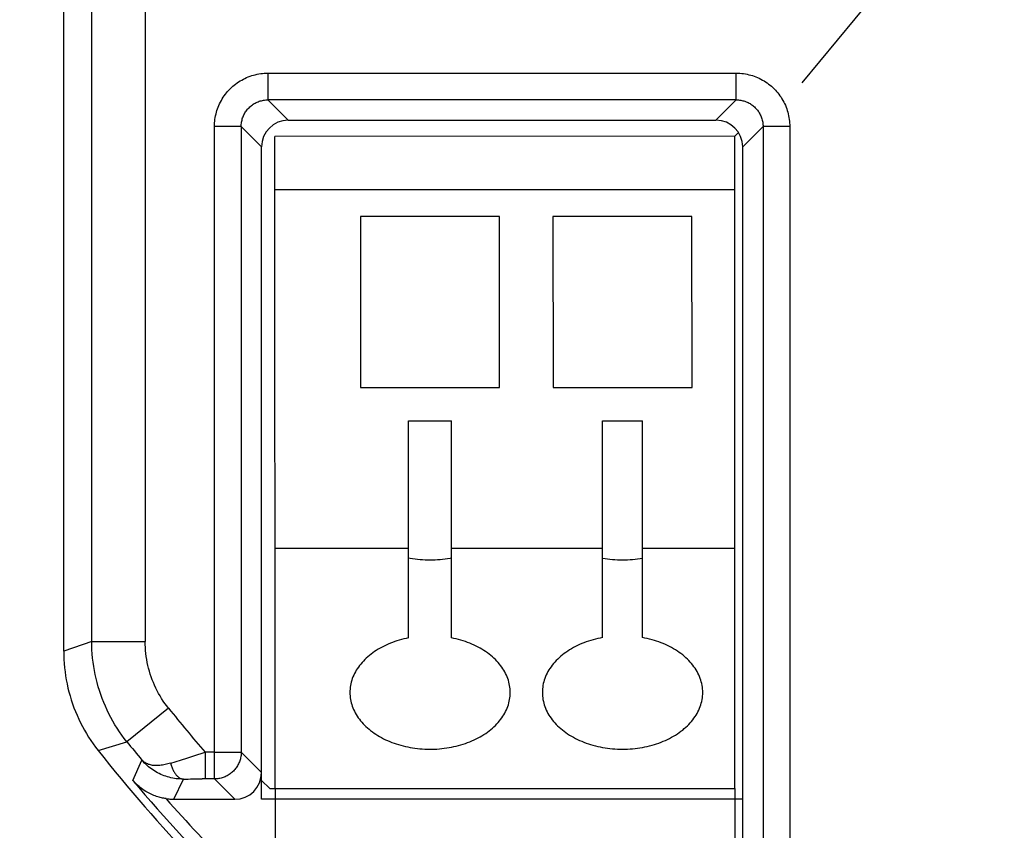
# Model space of a CAD drawing. Header units: millimetres. Extents: x 0 to 210, y 0 to 297.
# Tile 6 of 19: x 67 to 76, y 151 to 159. Entities that reach past the tile are written whole.
import ezdxf
from ezdxf.enums import TextEntityAlignment as Align

# ---------------------------------------------------------------- set-up
doc = ezdxf.new("R2010")
doc.units = ezdxf.units.MM
doc.header["$LTSCALE"] = 19.36
doc.layers.get('0').update_dxf_attribs({"linetype": 'CONTINUOUS'})
doc.layers.add('Z_DIM_2D', color=7, linetype='CONTINUOUS')
doc.styles.add('TEXTSTYLE_3', font='tridonic-metric-print-light.otf')
doc.dimstyles.new('DIMSTYLE_1', dxfattribs={"dimtxt": 2.2, "dimasz": 3.5, "dimexe": 1.5, "dimexo": 0, "dimgap": 0.55, "dimtad": 1, "dimlfac": 2, "dimdsep": 46, "dimtxsty": 'TEXTSTYLE_3', "dimblk": '_FILLED', "dimblk1": '_FILLED', "dimblk2": '_FILLED', "dimcen": 0.09, "dimclrt": 5, "dimadec": 4, "dimazin": 2, "dimtp": 0.2, "dimtm": 0.2, "dimtfac": 1, "dimtofl": 0, "dimtmove": 0, "dimatfit": 3, "dimldrblk": '_FILLED', "dimfxl": 0, "dimtolj": 1, "dimarcsym": 0})
doc.dimstyles.new('DIMSTYLE_2', dxfattribs={"dimtxt": 2.2, "dimasz": 3.5, "dimexe": 1.5, "dimexo": 0, "dimgap": 0.55, "dimtad": 1, "dimdec": 1, "dimlfac": 2, "dimdsep": 46, "dimtxsty": 'TEXTSTYLE_3', "dimblk": '_FILLED', "dimblk1": '_FILLED', "dimblk2": '_FILLED', "dimcen": 0.09, "dimclrt": 5, "dimadec": 4, "dimazin": 2, "dimtp": 0.3, "dimtm": 0.3, "dimtfac": 1, "dimtdec": 1, "dimtofl": 0, "dimtmove": 0, "dimatfit": 3, "dimldrblk": '_FILLED', "dimfxl": 0, "dimtolj": 1, "dimarcsym": 0})
doc.dimstyles.new('DIMSTYLE_7', dxfattribs={"dimtxt": 2.2, "dimasz": 3.5, "dimexe": 1.5, "dimexo": 0, "dimtad": 1, "dimdec": 4, "dimlfac": 2, "dimdsep": 46, "dimtxsty": 'TEXTSTYLE_3', "dimblk": '_FILLED', "dimblk1": '_FILLED', "dimblk2": '_FILLED', "dimcen": 0.09, "dimclrt": 5, "dimadec": 4, "dimazin": 2, "dimtp": 0.2, "dimtm": 0.2, "dimtfac": 1, "dimtdec": 4, "dimtofl": 0, "dimtmove": 0, "dimatfit": 3, "dimldrblk": '_FILLED', "dimfxl": 0, "dimtolj": 1, "dimarcsym": 0})

# ---------------------------------------------------------------- blocks, each defined once
blk = doc.blocks.new('*D3')
at = {"layer": 'Z_DIM_2D', "color": 2, "linetype": 'Continuous', "transparency": 16777216}
for p, q in [((78.1386, 177.0222), (57.4826, 177.0222)), ((58.9826, 177.0222), (58.9826, 160.1024)), ((58.9826, 143.1827), (58.9826, 160.1024)), ((78.1386, 143.1827), (57.4826, 143.1827))]:
    blk.add_line(p, q, dxfattribs=at)
at = {"layer": 'Z_DIM_2D', "color": 5, "linetype": 'Continuous', "transparency": 16777216, "style": 'TEXTSTYLE_3'}
blk.add_text('67.7', height=2.2, rotation=90, dxfattribs=at).set_placement((58.4326, 160.1024), align=Align.CENTER)
blk = doc.blocks.new('_FILLED')
at = {"color": 0, "linetype": 'ByBlock'}
blk.add_solid([(0, 0), (-1, 0.125), (-1, -0.125)], dxfattribs=at)
blk = doc.blocks.new('_NONE')
blk = doc.blocks.new('*D9')
at = {"layer": 'Z_DIM_2D', "color": 2, "linetype": 'Continuous', "transparency": 16777216}
for p, q in [((68.9898, 151.5712), (68.9917, 133.6423)), ((73.2898, 151.5717), (73.2917, 133.6427)), ((68.9915, 135.1423), (71.1415, 135.1425)), ((73.2915, 135.1427), (71.1415, 135.1425))]:
    blk.add_line(p, q, dxfattribs=at)
at = {"layer": 'Z_DIM_2D', "color": 5, "linetype": 'Continuous', "transparency": 16777216, "style": 'TEXTSTYLE_3'}
blk.add_text('8.6', height=2.2, dxfattribs=at).set_placement((71.1415, 135.6925), align=Align.CENTER)
blk = doc.blocks.new('*D10')
at = {"layer": 'Z_DIM_2D', "color": 2, "linetype": 'Continuous', "transparency": 16777216}
for p, q in [((73.2898, 151.5717), (73.2898, 133.6433)), ((83.0398, 151.5727), (83.0398, 133.6433)), ((73.2898, 135.1433), (78.1648, 135.1433)), ((83.0398, 135.1433), (78.1648, 135.1433))]:
    blk.add_line(p, q, dxfattribs=at)
at = {"layer": 'Z_DIM_2D', "color": 5, "linetype": 'Continuous', "transparency": 16777216, "style": 'TEXTSTYLE_3'}
blk.add_text('19.5', height=2.2, dxfattribs=at).set_placement((78.1648, 135.6933), align=Align.CENTER)
blk = doc.blocks.new('*D11')
at = {"layer": 'Z_DIM_2D', "color": 2, "linetype": 'Continuous', "transparency": 16777216}
for p, q in [((78.1386, 177.0222), (61.9475, 177.0222)), ((63.4475, 177.0222), (63.4475, 161.8528)), ((63.4475, 146.6835), (63.4475, 161.8528)), ((78.1386, 146.6835), (61.9475, 146.6835))]:
    blk.add_line(p, q, dxfattribs=at)
at = {"layer": 'Z_DIM_2D', "color": 5, "linetype": 'Continuous', "transparency": 16777216, "style": 'TEXTSTYLE_3'}
blk.add_text('60.7', height=2.2, rotation=90, dxfattribs=at).set_placement((62.8975, 161.8528), align=Align.CENTER)
blk = doc.blocks.new('*D15')
at = {"layer": 'Z_DIM_2D', "color": 2, "linetype": 'Continuous', "transparency": 16777216}
blk.add_line((86.9079, 173.8628), (73.9155, 158.1719), dxfattribs=at)
at = {"layer": 'Z_DIM_2D', "color": 2, "linetype": 'Continuous', "transparency": 16777216, "xscale": 3.5, "yscale": 3.5, "zscale": 3.5, "rotation": 50.37459795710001}
blk.add_blockref('_FILLED', (86.9079, 173.8628), dxfattribs=at)
at = {"layer": 'Z_DIM_2D', "color": 5, "linetype": 'Continuous', "transparency": 16777216, "style": 'TEXTSTYLE_3'}
for s, p in [('27.5', (80.8245, 167.3783)), ('R', (79.5678, 165.8606))]:
    blk.add_text(s, height=2.2, rotation=50.3746, dxfattribs=at).set_placement(p)

msp = doc.modelspace()

# ---------------------------------------------------------------- linework, layer by layer
at = {"color": 7, "linetype": 'Continuous'}
for p, q in [((67.013584, 152.855562), (67.013584, 170.850067)), ((69.113577, 157.822166), (73.113591, 157.822166)), ((73.289151, 157.671658), (68.989145, 157.671202)), ((68.989799, 151.571202), (68.989145, 157.671202)), ((73.289798, 151.571658), (73.289151, 157.671658)), ((73.324258, 157.706764), (73.289153, 157.671655)), ((68.863584, 151.472166), (68.863584, 157.572173)), ((73.363584, 150.833102), (73.363584, 157.572173)), ((73.289204, 157.171658), (68.989198, 157.171202)), ((71.089231, 156.921425), (69.789231, 156.921287)), ((69.789231, 156.921287), (69.7894, 155.321287)), ((71.0894, 155.321425), (71.089231, 156.921425)), ((72.889231, 156.921616), (71.589231, 156.921478)), ((71.589231, 156.921478), (71.5894, 155.321478)), ((72.8894, 155.321616), (72.889231, 156.921616)), ((69.7894, 155.321287), (71.0894, 155.321425)), ((71.5894, 155.321478), (72.8894, 155.321616)), ((70.238966, 155.010674), (70.639901, 155.010717)), ((70.239181, 152.98138), (70.238966, 155.010674)), ((70.640116, 152.981422), (70.639901, 155.010717)), ((72.053462, 155.010867), (72.425405, 155.010906)), ((72.053677, 152.984305), (72.053462, 155.010867)), ((72.42562, 152.984345), (72.425405, 155.010906)), ((68.989558, 153.821202), (70.239092, 153.821334)), ((70.640027, 153.821377), (72.053588, 153.821526)), ((72.425531, 153.821566), (73.289559, 153.821658)), ((67.994503, 152.322669), (67.604134, 152.010546)), ((68.939791, 151.571196), (68.863584, 151.647387)), ((68.939791, 151.571196), (73.289798, 151.571658)), ((68.044281, 151.472166), (68.61367, 151.472166)), ((73.363584, 151.472166), (68.863584, 151.472166))]:
    msp.add_line(p, q, dxfattribs=at)
at = {"color": 9, "linetype": 'Continuous'}
for p, q in [((67.275786, 152.94694), (67.275786, 170.758688)), ((67.775615, 170.758688), (67.775615, 152.94694)), ((68.923479, 158.2621), (68.923479, 158.012186)), ((68.923479, 158.262099), (73.303689, 158.262099)), ((73.303689, 158.012186), (73.303689, 158.2621)), ((69.113577, 157.822166), (68.923479, 158.012186)), ((73.303689, 158.012186), (68.923479, 158.012186)), ((73.303689, 158.012186), (73.113591, 157.822166)), ((68.423651, 151.662186), (68.423652, 157.762271)), ((68.673565, 157.762271), (68.423651, 157.762271)), ((68.673565, 157.762271), (68.673565, 151.9121)), ((68.673565, 157.762271), (68.863584, 157.572173)), ((73.363584, 157.572173), (73.553604, 157.762271)), ((73.553604, 157.762271), (73.55358, 148.349282)), ((73.803518, 157.762271), (73.553604, 157.762271)), ((73.803517, 157.762271), (73.803518, 148.372346)), ((67.275786, 152.94694), (67.013584, 152.855562)), ((67.275786, 152.94694), (67.775615, 152.94694)), ((67.334876, 151.928002), (67.604105, 152.010523)), ((68.115729, 151.842147), (68.1641, 151.857511)), ((68.1641, 151.857511), (68.231372, 151.87877)), ((68.231372, 151.87877), (68.337197, 151.912098)), ((68.336864, 151.91144), (68.336864, 151.662185)), ((68.423651, 151.9121), (68.337437, 151.912098)), ((68.423651, 151.9121), (68.673565, 151.9121)), ((68.863584, 151.722081), (68.673565, 151.9121)), ((67.659771, 151.647669), (67.745174, 151.837069)), ((68.014139, 151.809696), (68.05564, 151.822968)), ((68.05564, 151.822968), (68.115729, 151.842147)), ((68.044281, 151.472166), (68.132668, 151.660761)), ((68.132668, 151.660761), (68.153949, 151.661075)), ((68.153949, 151.661075), (68.176482, 151.661353)), ((68.176482, 151.661353), (68.20026, 151.661594)), ((68.20026, 151.661594), (68.225258, 151.661798)), ((68.225258, 151.661798), (68.251504, 151.661963)), ((68.251504, 151.661963), (68.278863, 151.662084)), ((68.278863, 151.662084), (68.307293, 151.66216)), ((68.423651, 151.662186), (68.307293, 151.66216)), ((68.423651, 151.662186), (68.61367, 151.472166))]:
    msp.add_line(p, q, dxfattribs=at)
for points in [[(68.423652, 157.762271), (68.423939, 157.779267), (68.424804, 157.796237), (68.426247, 157.813191), (68.428268, 157.8301), (68.430866, 157.846942), (68.434039, 157.863697), (68.437787, 157.880349), (68.4421, 157.896866), (68.446969, 157.913209), (68.452394, 157.929375), (68.458371, 157.945357), (68.464892, 157.961132), (68.471953, 157.976683), (68.479542, 157.991987), (68.48765, 158.007024), (68.496269, 158.021777), (68.50539, 158.03623), (68.515, 158.050364), (68.525085, 158.064158), (68.535634, 158.077596), (68.546633, 158.090662), (68.558069, 158.103343), (68.56993, 158.115622), (68.582201, 158.127489), (68.59487, 158.138928), (68.607923, 158.149928), (68.621344, 158.160477), (68.63512, 158.170562), (68.649233, 158.180172), (68.663665, 158.189294), (68.678397, 158.197915), (68.693416, 158.206029), (68.70871, 158.213628), (68.724259, 158.220702), (68.740044, 158.227242), (68.756046, 158.23324), (68.772246, 158.238687), (68.788622, 158.243577), (68.805155, 158.247904), (68.821822, 158.251663), (68.838604, 158.254849), (68.85548, 158.257459), (68.872426, 158.259489), (68.889423, 158.26094), (68.906437, 158.26181), (68.923479, 158.262099)], [(73.303689, 158.262099), (73.320682, 158.261812), (73.337651, 158.260947), (73.354609, 158.259503), (73.371522, 158.257482), (73.388371, 158.254882), (73.405133, 158.251707), (73.421794, 158.247957), (73.438318, 158.243641), (73.454668, 158.238768), (73.47084, 158.23334), (73.486825, 158.22736), (73.502601, 158.220836), (73.51815, 158.213775), (73.533451, 158.206185), (73.548483, 158.198077), (73.563232, 158.189459), (73.577683, 158.180338), (73.591816, 158.170727), (73.605611, 158.160639), (73.619052, 158.150086), (73.632122, 158.139082), (73.644807, 158.127639), (73.657092, 158.115769), (73.668964, 158.103488), (73.680408, 158.090809), (73.691414, 158.077745), (73.701967, 158.064311), (73.712056, 158.050524), (73.721667, 158.0364), (73.73079, 158.021957), (73.73941, 158.007217), (73.747521, 157.992192), (73.755114, 157.976898), (73.76218, 157.961354), (73.76871, 157.945579), (73.774698, 157.929591), (73.780136, 157.913408), (73.785018, 157.89705), (73.789338, 157.880534), (73.793091, 157.863881), (73.796273, 157.847112), (73.79888, 157.830248), (73.800909, 157.813311), (73.802359, 157.796321), (73.803228, 157.779312), (73.803517, 157.762271)], [(68.673565, 157.762271), (68.673772, 157.772614), (68.674406, 157.78294), (68.675466, 157.793229), (68.676951, 157.803465), (68.678858, 157.813629), (68.681183, 157.823703), (68.68392, 157.833665), (68.687068, 157.843508), (68.690626, 157.853226), (68.694584, 157.862791), (68.698932, 157.872177), (68.703664, 157.881371), (68.70877, 157.890359), (68.714242, 157.899125), (68.720071, 157.907654), (68.726246, 157.915932), (68.732757, 157.923946), (68.739592, 157.931682), (68.746741, 157.939127), (68.75419, 157.94627), (68.761928, 157.953098), (68.769942, 157.9596), (68.778218, 157.965766), (68.786742, 157.971584), (68.795501, 157.977046), (68.80448, 157.982141), (68.813664, 157.986863), (68.823038, 157.991201), (68.832589, 157.99515), (68.842293, 157.9987), (68.852122, 158.001841), (68.862071, 158.004574), (68.872132, 158.006895), (68.882286, 158.008799), (68.892514, 158.010283), (68.902801, 158.011344), (68.913129, 158.011978), (68.923479, 158.012186)], [(73.303689, 158.012186), (73.314033, 158.011979), (73.324358, 158.011345), (73.334647, 158.010284), (73.344883, 158.008799), (73.355047, 158.006893), (73.365121, 158.004568), (73.375083, 158.00183), (73.384926, 157.998682), (73.394644, 157.995125), (73.404209, 157.991167), (73.413595, 157.986819), (73.422789, 157.982087), (73.431777, 157.976981), (73.440543, 157.971508), (73.449072, 157.96568), (73.45735, 157.959504), (73.465364, 157.952994), (73.4731, 157.946158), (73.480545, 157.93901), (73.487688, 157.93156), (73.494516, 157.923822), (73.501018, 157.915809), (73.507184, 157.907533), (73.513002, 157.899008), (73.518464, 157.89025), (73.523559, 157.881271), (73.528281, 157.872087), (73.532619, 157.862712), (73.536568, 157.853161), (73.540118, 157.843457), (73.543259, 157.833629), (73.545992, 157.82368), (73.548313, 157.813619), (73.550217, 157.803465), (73.551701, 157.793236), (73.552762, 157.782949), (73.553397, 157.772622), (73.553604, 157.762271)], [(67.994503, 152.322669), (67.97726, 152.344869), (67.96066, 152.367525), (67.944699, 152.390646), (67.929394, 152.414206), (67.914759, 152.438185), (67.900803, 152.462565), (67.887538, 152.487328), (67.874974, 152.512452), (67.863122, 152.537919), (67.85199, 152.563708), (67.841588, 152.5898), (67.831922, 152.616173), (67.823001, 152.642808), (67.814832, 152.669683), (67.807422, 152.696777), (67.800775, 152.724069), (67.794898, 152.751538), (67.789794, 152.779162), (67.785469, 152.806919), (67.781926, 152.834788), (67.779167, 152.862746), (67.777194, 152.890772), (67.77601, 152.918833), (67.775615, 152.94694)], [(68.673565, 151.9121), (68.673344, 151.901772), (68.672697, 151.891462), (68.671625, 151.881187), (68.670128, 151.870965), (68.668211, 151.860814), (68.665876, 151.850749), (68.663127, 151.84079), (68.659968, 151.830953), (68.656406, 151.821254), (68.652447, 151.81171), (68.648096, 151.802338), (68.643362, 151.793154), (68.638253, 151.784172), (68.632777, 151.77541), (68.626944, 151.76688), (68.620763, 151.758599), (68.614246, 151.75058), (68.607403, 151.742837), (68.600246, 151.735384), (68.592787, 151.728232), (68.585039, 151.721394), (68.577016, 151.714882), (68.568731, 151.708707), (68.560198, 151.70288), (68.551431, 151.69741), (68.542446, 151.692307), (68.533258, 151.687579), (68.523883, 151.683235), (68.514337, 151.679282), (68.504636, 151.675727), (68.494796, 151.672575), (68.484835, 151.669833), (68.474769, 151.667504), (68.464616, 151.665594), (68.454383, 151.664103), (68.444118, 151.663039), (68.433871, 151.662402), (68.423651, 151.662186)], [(68.132668, 151.660777), (68.116178, 151.660912), (68.099613, 151.661586), (68.082991, 151.662808), (68.066339, 151.664585), (68.049677, 151.666921), (68.033054, 151.669818), (68.016477, 151.673279), (68.000087, 151.677277), (67.984114, 151.681737), (67.968278, 151.686724), (67.952265, 151.692357), (67.936442, 151.69853), (67.921156, 151.705089), (67.906099, 151.712147), (67.89103, 151.719833), (67.876146, 151.728071), (67.861539, 151.736816), (67.847258, 151.74604), (67.833426, 151.755653), (67.819894, 151.765752), (67.806499, 151.77648), (67.793467, 151.787677), (67.781041, 151.799115), (67.768933, 151.811049), (67.756936, 151.823724), (67.745174, 151.837069)], [(68.014139, 151.809696), (68.000993, 151.805654), (67.987945, 151.801986), (67.97501, 151.798704), (67.962194, 151.795809), (67.949498, 151.793303), (67.936953, 151.791196), (67.924558, 151.78949), (67.91241, 151.788201), (67.900656, 151.787341), (67.889113, 151.786893), (67.877582, 151.786866), (67.866333, 151.787268), (67.855612, 151.788083), (67.845193, 151.78931), (67.83492, 151.790975), (67.824912, 151.793072), (67.815202, 151.795603), (67.805862, 151.798547), (67.797001, 151.801861), (67.788496, 151.805587), (67.780235, 151.809793), (67.772378, 151.81442), (67.76507, 151.81937), (67.758142, 151.824744), (67.751491, 151.830651), (67.745181, 151.837075)], [(68.014136, 151.809695), (68.016462, 151.800591), (68.018986, 151.791633), (68.021703, 151.78284), (68.024603, 151.774254), (68.027675, 151.765904), (68.030897, 151.757841), (68.034227, 151.75015), (68.037698, 151.742732), (68.04135, 151.735513), (68.04516, 151.728545), (68.049121, 151.721846), (68.053224, 151.715437), (68.057454, 151.709342), (68.061814, 151.703558), (68.066302, 151.698092), (68.070914, 151.692952), (68.07565, 151.688146), (68.080495, 151.683693), (68.085442, 151.679605), (68.090467, 151.675903), (68.095527, 151.672615), (68.100665, 151.669709), (68.105928, 151.66717), (68.111262, 151.665037), (68.116632, 151.663326), (68.122011, 151.662045), (68.127359, 151.661193), (68.132671, 151.660761)]]:
    msp.add_lwpolyline(points, dxfattribs=at)
at = {"color": 7, "linetype": 'Continuous'}
for points in [[(70.640037, 153.727185), (70.626126, 153.724492), (70.603209, 153.720598), (70.580126, 153.717215), (70.556897, 153.714345), (70.533551, 153.711993), (70.510118, 153.710162), (70.486618, 153.708853), (70.463075, 153.708067), (70.439513, 153.707803), (70.415954, 153.708064), (70.39242, 153.708847), (70.368935, 153.710153), (70.345519, 153.71198), (70.322194, 153.714326), (70.298986, 153.717189), (70.275922, 153.720565), (70.253025, 153.72445), (70.239102, 153.727142)], [(72.425541, 153.724583), (72.403209, 153.720789), (72.380126, 153.717405), (72.356897, 153.714536), (72.333551, 153.712184), (72.310118, 153.710353), (72.286618, 153.709044), (72.263075, 153.708257), (72.239513, 153.707994), (72.215954, 153.708255), (72.19242, 153.709038), (72.168935, 153.710344), (72.145519, 153.712171), (72.122194, 153.714517), (72.098985, 153.71738), (72.075922, 153.720755), (72.053598, 153.724543)], [(70.239181, 152.98138), (70.21689, 152.976741), (70.194836, 152.971622), (70.173009, 152.966021), (70.151438, 152.959945), (70.130146, 152.9534), (70.10915, 152.946393), (70.088471, 152.938929), (70.068128, 152.931016), (70.04814, 152.922661), (70.028527, 152.913873), (70.009308, 152.904659), (69.990501, 152.89503), (69.972127, 152.884994), (69.954202, 152.874561), (69.936742, 152.863742), (69.919765, 152.852546), (69.903285, 152.840983), (69.887318, 152.829065), (69.87188, 152.816802), (69.856986, 152.804208), (69.842651, 152.791294), (69.828888, 152.778072), (69.815711, 152.764556), (69.803132, 152.750759), (69.791163, 152.736693), (69.779816, 152.722373), (69.769102, 152.707812), (69.759029, 152.693023), (69.749609, 152.67802), (69.740848, 152.662817), (69.732757, 152.647428), (69.725343, 152.631869), (69.718614, 152.616155), (69.712576, 152.600302), (69.707235, 152.584325), (69.702596, 152.56824), (69.698663, 152.55206), (69.695441, 152.535802), (69.692931, 152.519481), (69.691137, 152.503111), (69.690061, 152.486715), (69.689703, 152.470287)], [(71.189703, 152.470446), (71.189341, 152.486874), (71.188261, 152.503269), (71.186464, 152.519639), (71.183951, 152.53596), (71.180725, 152.552217), (71.176789, 152.568396), (71.172146, 152.58448), (71.166802, 152.600456), (71.16076, 152.616308), (71.154028, 152.632021), (71.14661, 152.647578), (71.138516, 152.662965), (71.129752, 152.678167), (71.120328, 152.693169), (71.110251, 152.707956), (71.099533, 152.722516), (71.088181, 152.736836), (71.076209, 152.7509), (71.063625, 152.764696), (71.050444, 152.778209), (71.036678, 152.791428), (71.02234, 152.804339), (71.007444, 152.816929), (70.992005, 152.829187), (70.976036, 152.841101), (70.959555, 152.852659), (70.942576, 152.863851), (70.925116, 152.874666), (70.907189, 152.885094), (70.888813, 152.895125), (70.870005, 152.904751), (70.850784, 152.91396), (70.831169, 152.922744), (70.811179, 152.931095), (70.790835, 152.939003), (70.770154, 152.946463), (70.749157, 152.953465), (70.727863, 152.960006), (70.706292, 152.966077), (70.684463, 152.971674), (70.662408, 152.976788), (70.640116, 152.981422)], [(72.053677, 152.984305), (72.030916, 152.979912), (72.008387, 152.975022), (71.986079, 152.96963), (71.964023, 152.963747), (71.942241, 152.957376), (71.920753, 152.950526), (71.899581, 152.9432), (71.878743, 152.935408), (71.858261, 152.927156), (71.838154, 152.918453), (71.818444, 152.909307), (71.799149, 152.899727), (71.78029, 152.889722), (71.761884, 152.879304), (71.743952, 152.868483), (71.726508, 152.857268), (71.70957, 152.845669), (71.693155, 152.833699), (71.677281, 152.821371), (71.661963, 152.808696), (71.647217, 152.795688), (71.633056, 152.782359), (71.619496, 152.768722), (71.606548, 152.754791), (71.594226, 152.740578), (71.582542, 152.7261), (71.571508, 152.71137), (71.561134, 152.696403), (71.551431, 152.681212), (71.542406, 152.665812), (71.534071, 152.650219), (71.526432, 152.634448), (71.519499, 152.618515), (71.513276, 152.602437), (71.507773, 152.58623), (71.502992, 152.56991), (71.498939, 152.553491), (71.495617, 152.53699), (71.493031, 152.520423), (71.491181, 152.503804), (71.490072, 152.487159), (71.489703, 152.470478)], [(72.989703, 152.470637), (72.989329, 152.487317), (72.988217, 152.503963), (72.986364, 152.520581), (72.983774, 152.537148), (72.980448, 152.553648), (72.976392, 152.570066), (72.971608, 152.586386), (72.966101, 152.602592), (72.959875, 152.618668), (72.952939, 152.634599), (72.945296, 152.650368), (72.936957, 152.66596), (72.927929, 152.681359), (72.918221, 152.69655), (72.907842, 152.711517), (72.896804, 152.726246), (72.885114, 152.740725), (72.872786, 152.754937), (72.859833, 152.768867), (72.846268, 152.782502), (72.832103, 152.795828), (72.817354, 152.808832), (72.802035, 152.821502), (72.78616, 152.833825), (72.769744, 152.845789), (72.752806, 152.857382), (72.735363, 152.868592), (72.71743, 152.879408), (72.699024, 152.889821), (72.680164, 152.89982), (72.660868, 152.909396), (72.641156, 152.918538), (72.621047, 152.927237), (72.600563, 152.935485), (72.579724, 152.943273), (72.55855, 152.950593), (72.537061, 152.957439), (72.515278, 152.963805), (72.493221, 152.969684), (72.470912, 152.975071), (72.448381, 152.979957), (72.42562, 152.984345)], [(67.604105, 152.010523), (67.580337, 152.041057), (67.557334, 152.072235), (67.535113, 152.104041), (67.513699, 152.13645), (67.49311, 152.169437), (67.473365, 152.202978), (67.45448, 152.237051), (67.436481, 152.271615), (67.41939, 152.306625), (67.403214, 152.342069), (67.38796, 152.377931), (67.373641, 152.414181), (67.36027, 152.450789), (67.347856, 152.487728), (67.336409, 152.524968), (67.325935, 152.562483), (67.316442, 152.600242), (67.307934, 152.638232), (67.300411, 152.676444), (67.293885, 152.71483), (67.288361, 152.753344), (67.283841, 152.791965), (67.280325, 152.830663), (67.277815, 152.869411), (67.276309, 152.908178), (67.275807, 152.94694)], [(67.013584, 152.855562), (67.014078, 152.817084), (67.015557, 152.778658), (67.018023, 152.740272), (67.021471, 152.701964), (67.025901, 152.663758), (67.031309, 152.62568), (67.037692, 152.587753), (67.045046, 152.550003), (67.053366, 152.51245), (67.062647, 152.475122), (67.072882, 152.438045), (67.084065, 152.401243), (67.096188, 152.36474), (67.109242, 152.328561), (67.123221, 152.292729), (67.138113, 152.257269), (67.15391, 152.222202), (67.170601, 152.187552), (67.188173, 152.153344), (67.206617, 152.119599), (67.225922, 152.086336), (67.246073, 152.053578), (67.26706, 152.021346), (67.288867, 151.98966), (67.311475, 151.958553), (67.334889, 151.928013)], [(69.689703, 152.470287), (69.690058, 152.454004), (69.691119, 152.437752), (69.692886, 152.421522), (69.695355, 152.405338), (69.698527, 152.389216), (69.702395, 152.373173), (69.706956, 152.357228), (69.712207, 152.34139), (69.718145, 152.325666), (69.724763, 152.310076), (69.732056, 152.294637), (69.740014, 152.279364), (69.74863, 152.264273), (69.757896, 152.249378), (69.767803, 152.234693), (69.778342, 152.220229), (69.789504, 152.206002), (69.801277, 152.192022), (69.813653, 152.178304), (69.826619, 152.164861), (69.840163, 152.151704), (69.854271, 152.138847), (69.868931, 152.126302), (69.884129, 152.11408), (69.899852, 152.102194), (69.916082, 152.090653), (69.932808, 152.079471), (69.95001, 152.068656), (69.967673, 152.05822), (69.98578, 152.048173), (70.004314, 152.038524), (70.023257, 152.029281), (70.042593, 152.020454), (70.062303, 152.012051), (70.082367, 152.00408), (70.102766, 151.996548), (70.123483, 151.989463), (70.144498, 151.98283), (70.165791, 151.976656), (70.187341, 151.970947), (70.209129, 151.965708), (70.231133, 151.960945), (70.253334, 151.956661), (70.275709, 151.952861), (70.298239, 151.949548), (70.320902, 151.946726), (70.343676, 151.944396), (70.366542, 151.942562), (70.389477, 151.941224), (70.41246, 151.940385), (70.435471, 151.940045), (70.458485, 151.940204), (70.481476, 151.940862), (70.504431, 151.942019), (70.527338, 151.943674), (70.550167, 151.945826), (70.572893, 151.948473), (70.595494, 151.951612), (70.617933, 151.955238), (70.640224, 151.959353)], [(70.640224, 151.959353), (70.662515, 151.963992), (70.684569, 151.969111), (70.706397, 151.974712), (70.727967, 151.980788), (70.74926, 151.987333), (70.770255, 151.99434), (70.790934, 152.001804), (70.811277, 152.009717), (70.831265, 152.018072), (70.850878, 152.02686), (70.870097, 152.036074), (70.888904, 152.045703), (70.907278, 152.055739), (70.925204, 152.066172), (70.942663, 152.076991), (70.95964, 152.088187), (70.976121, 152.09975), (70.992088, 152.111668), (71.007525, 152.123931), (71.022419, 152.136525), (71.036754, 152.149439), (71.050517, 152.162661), (71.063694, 152.176177), (71.076273, 152.189974), (71.088242, 152.20404), (71.099589, 152.21836), (71.110304, 152.232922), (71.120376, 152.24771), (71.129796, 152.262713), (71.138557, 152.277916), (71.146648, 152.293305), (71.154062, 152.308864), (71.160791, 152.324578), (71.16683, 152.340431), (71.17217, 152.356408), (71.176809, 152.372494), (71.180742, 152.388673), (71.183965, 152.404931), (71.186474, 152.421252), (71.188268, 152.437622), (71.189344, 152.454018), (71.189703, 152.470446)], [(71.489703, 152.470478), (71.490075, 152.453814), (71.491186, 152.437182), (71.493036, 152.420576), (71.495622, 152.40402), (71.498942, 152.387531), (71.502992, 152.371126), (71.507766, 152.354826), (71.513262, 152.33864), (71.519477, 152.322576), (71.526403, 152.306655), (71.534033, 152.290896), (71.542358, 152.275314), (71.551372, 152.259927), (71.561062, 152.244748), (71.571422, 152.229793), (71.58244, 152.215076), (71.594106, 152.200611), (71.606408, 152.186413), (71.619333, 152.172496), (71.632869, 152.158874), (71.647003, 152.145559), (71.66172, 152.132565), (71.677007, 152.119904), (71.692848, 152.107589), (71.70923, 152.09563), (71.726136, 152.08404), (71.743549, 152.072831), (71.761452, 152.062013), (71.779826, 152.051598), (71.798654, 152.041596), (71.817916, 152.032017), (71.837593, 152.022871), (71.857665, 152.014167), (71.878112, 152.005914), (71.898914, 151.998119), (71.92005, 151.990789), (71.941503, 151.983933), (71.963251, 151.977555), (71.985272, 151.971663), (72.007546, 151.966262), (72.03005, 151.961358), (72.052763, 151.956955), (72.075661, 151.95306), (72.098721, 151.949674), (72.12192, 151.946802), (72.145235, 151.944446), (72.168642, 151.942609), (72.192119, 151.941293), (72.215644, 151.940499), (72.239193, 151.940227), (72.262735, 151.940479), (72.286257, 151.941252), (72.309746, 151.942549), (72.333171, 151.944367), (72.356507, 151.946705), (72.379729, 151.94956), (72.402798, 151.952927), (72.425729, 151.956809)], [(72.425729, 151.956809), (72.448489, 151.961202), (72.471018, 151.966093), (72.493326, 151.971484), (72.515382, 151.977368), (72.537164, 151.983738), (72.558652, 151.990589), (72.579825, 151.997914), (72.600662, 152.005706), (72.621144, 152.013959), (72.641251, 152.022662), (72.660961, 152.031808), (72.680256, 152.041388), (72.699115, 152.051392), (72.717521, 152.06181), (72.735453, 152.072632), (72.752897, 152.083847), (72.769835, 152.095446), (72.78625, 152.107416), (72.802124, 152.119744), (72.817442, 152.132419), (72.832188, 152.145427), (72.846349, 152.158756), (72.859909, 152.172393), (72.872857, 152.186324), (72.885179, 152.200537), (72.896864, 152.215015), (72.907897, 152.229745), (72.918271, 152.244712), (72.927975, 152.259903), (72.936999, 152.275303), (72.945335, 152.290896), (72.952973, 152.306667), (72.959907, 152.3226), (72.966129, 152.338678), (72.971632, 152.354884), (72.976413, 152.371205), (72.980466, 152.387623), (72.983788, 152.404124), (72.986374, 152.420692), (72.988224, 152.43731), (72.989333, 152.453956), (72.989703, 152.470637)], [(67.970674, 151.477628), (67.96044, 151.479255), (67.949843, 151.481159), (67.938829, 151.48338), (67.927605, 151.485899), (67.91644, 151.488666), (67.905083, 151.491753), (67.893317, 151.495246), (67.88133, 151.499122), (67.869273, 151.503351), (67.857033, 151.507993), (67.844549, 151.513101), (67.831846, 151.518699), (67.81885, 151.524862), (67.80581, 151.531506), (67.793043, 151.538479), (67.780232, 151.545966), (67.766967, 151.554263), (67.753928, 151.562994), (67.741811, 151.571652), (67.729973, 151.580651), (67.71799, 151.590344), (67.706059, 151.600627), (67.694219, 151.611508), (67.682524, 151.622981), (67.671033, 151.63503), (67.659771, 151.647669)], [(67.970673, 151.477615), (67.982876, 151.475952), (67.995109, 151.47459), (68.007376, 151.47353), (68.019665, 151.472773), (68.031965, 151.472318), (68.044281, 151.472166)]]:
    msp.add_lwpolyline(points, dxfattribs=at)
for centre, radius, start, end in [((69.113584, 157.572166), 0.25, 90, 179.9983644), ((73.113584, 157.572166), 0.25, 0.0016356, 90), ((78.138584, 160.433463), 13.75, 218.2123779, 229.5986617)]:
    msp.add_arc(centre, radius, start, end, dxfattribs=at)
at = {"color": 9, "linetype": 'Continuous'}
for radius, start, end in [(12.987969, 218.6444042, 221.0067098), (13.487798, 218.6444042, 219.5941624), (13.67463, 219.9776151, 225.853293), (13.549673, 221.3734424, 225.1154411)]:
    msp.add_arc((78.138584, 160.433463), radius, start, end, dxfattribs=at)
at = {"color": 7, "linetype": 'Continuous'}
msp.add_ellipse((68.613499, 151.722252), major_axis=(0.176898, -0.176898), ratio=0.999315, start_param=-0.78505555, end_param=0.78505555, dxfattribs=at)

# ---------------------------------------------------------------- dimensions: what is measured, and where the dimension line sits
at = {"layer": 'Z_DIM_2D', "color": 2, "linetype": 'Continuous'}
for base, p1, p2, angle, dimstyle, picture, middle in [((58.982595, 143.182723), (78.138584, 177.022166), (78.138584, 143.182723), 270, 'DIMSTYLE_2', '*D3', (58.982595, 160.139512)), ((63.447506, 146.683463), (78.138584, 177.022166), (78.138584, 146.683463), 270, 'DIMSTYLE_2', '*D11', (63.447506, 161.888687)), ((73.29154, 135.14271), (68.989799, 151.571202), (73.289798, 151.571658), 0.0060748, 'DIMSTYLE_1', '*D9', (71.142911, 135.142482))]:
    dim = msp.add_linear_dim(base=base, p1=p1, p2=p2, angle=angle, dimstyle=dimstyle, override={"dimblk1": 'NONE', "dimblk2": 'NONE', "dimsah": 1}, dxfattribs=at)
    dim.commit()
    dim.dimension.update_dxf_attribs({"geometry": picture, "text_midpoint": middle, "dimtype": 160})
dim = msp.add_radius_dim(center=(78.138584, 163.272166), mpoint=(86.90786, 173.862836), text='            R<>', dimstyle='DIMSTYLE_7', override={"dimpost": '<>'}, dxfattribs=at)
dim.commit()
dim.dimension.update_dxf_attribs({"geometry": '*D15', "text_midpoint": (81.017352, 169.336016), "dimtype": 164})
dim = msp.add_linear_dim(base=(83.0398, 135.143256), p1=(73.289798, 151.571658), p2=(83.0398, 151.572685), dimstyle='DIMSTYLE_1', override={"dimblk1": 'NONE', "dimblk2": 'NONE', "dimsah": 1}, dxfattribs=at)
dim.commit()
dim.dimension.update_dxf_attribs({"geometry": '*D10', "text_midpoint": (78.151648, 135.143256), "dimtype": 160})

doc.saveas('drawing.dxf')
